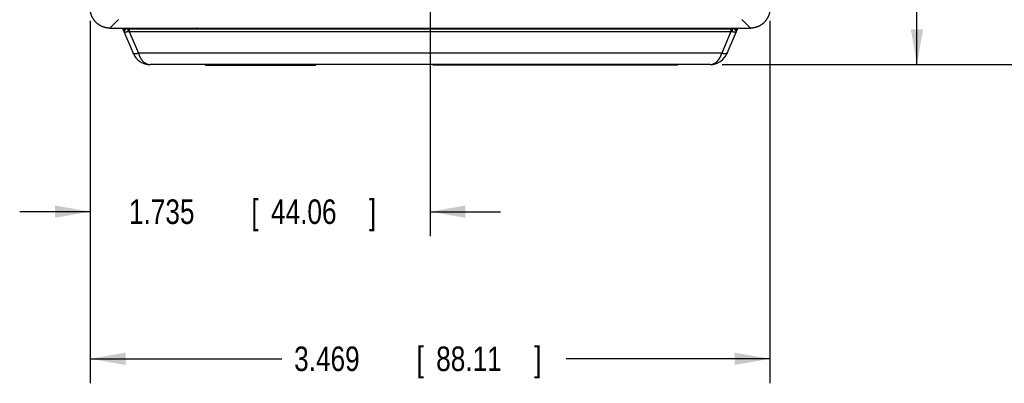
# Model space of a CAD drawing. Header units: inches. Extents: x 0 to 34, y 0 to 22.
# Tile 3 of 111: x 4.6 to 9.6, y 4.1 to 5.9. Entities that reach past the tile are written whole.
import ezdxf

# ---------------------------------------------------------------- set-up
doc = ezdxf.new("R2010")
doc.units = ezdxf.units.IN
doc.header["$LTSCALE"] = 1.87
doc.header["$MEASUREMENT"] = 0
doc.layers.get('0').update_dxf_attribs({"linetype": 'CONTINUOUS'})
doc.layers.add('DIMENSIONS', color=7, linetype='CONTINUOUS')
doc.styles.get("Standard").update_dxf_attribs({"font": 'txt', "width": 0.8})
doc.dimstyles.new('DIMSTYLE_1', dxfattribs={"dimtxt": 0.125, "dimasz": 0.18, "dimexe": 0.18, "dimexo": 0.0625, "dimgap": 0.09, "dimtad": 0, "dimtih": 1, "dimtoh": 1, "dimdec": 3, "dimzin": 4, "dimdsep": 46, "dimtxsty": 'STANDARD', "dimblk": '_FILLED', "dimblk1": '_FILLED', "dimblk2": '_FILLED', "dimcen": 0.09, "dimadec": 0, "dimazin": 0, "dimtp": 0.01, "dimtm": 0.01, "dimtfac": 1, "dimtdec": 3, "dimtofl": 0, "dimtmove": 0, "dimatfit": 3, "dimldrblk": '_FILLED', "dimfxl": 1, "dimtolj": 1, "dimtzin": 4, "dimarcsym": 0})

# ---------------------------------------------------------------- blocks, each defined once
blk = doc.blocks.new('_FILLED')
at = {"color": 0, "linetype": 'BYBLOCK'}
blk.add_solid([(0, 0), (-1, 0.174), (-1, -0.174)], dxfattribs=at)
blk = doc.blocks.new('*D2')
at = {"layer": 'DIMENSIONS', "color": 2, "linetype": 'CONTINUOUS'}
for p, q in [((6.6898, 7.4134), (6.6898, 4.805)), ((4.9553, 5.9034), (4.9553, 4.805)), ((4.9553, 4.93), (4.5953, 4.93)), ((6.6898, 4.93), (7.0498, 4.93))]:
    blk.add_line(p, q, dxfattribs=at)
at = {"layer": 'DIMENSIONS', "color": 2, "linetype": 'CONTINUOUS', "xscale": 0.18, "yscale": 0.18, "zscale": 0.18}
blk.add_blockref('_FILLED', (4.9553, 4.93), dxfattribs=at)
at = {"layer": 'DIMENSIONS', "color": 2, "linetype": 'CONTINUOUS', "xscale": 0.18, "yscale": 0.18, "zscale": 0.18, "rotation": 180}
blk.add_blockref('_FILLED', (6.6898, 4.93), dxfattribs=at)
at = {"layer": 'DIMENSIONS', "color": 2, "linetype": 'CONTINUOUS', "width": 0.8}
for s, p in [('1.735', (5.1528, 4.8675)), ('[', (5.7778, 4.8675)), ('44.06', (5.8778, 4.8675)), (']', (6.3778, 4.8675))]:
    blk.add_text(s, height=0.125, dxfattribs=at).set_placement(p)
blk = doc.blocks.new('*D3')
at = {"layer": 'DIMENSIONS', "color": 2, "linetype": 'CONTINUOUS'}
for p, q in [((4.9553, 5.9034), (4.9553, 4.055)), ((8.4243, 5.9034), (8.4243, 4.055)), ((4.9553, 4.18), (5.9333, 4.18)), ((8.4243, 4.18), (7.3833, 4.18))]:
    blk.add_line(p, q, dxfattribs=at)
at = {"layer": 'DIMENSIONS', "color": 2, "linetype": 'CONTINUOUS', "xscale": 0.18, "yscale": 0.18, "zscale": 0.18, "rotation": 180}
blk.add_blockref('_FILLED', (4.9553, 4.18), dxfattribs=at)
at = {"layer": 'DIMENSIONS', "color": 2, "linetype": 'CONTINUOUS', "xscale": 0.18, "yscale": 0.18, "zscale": 0.18}
blk.add_blockref('_FILLED', (8.4243, 4.18), dxfattribs=at)
at = {"layer": 'DIMENSIONS', "color": 2, "linetype": 'CONTINUOUS', "width": 0.8}
for s, p in [('3.469', (5.9958, 4.1175)), ('[', (6.6208, 4.1175)), ('88.11', (6.7208, 4.1175)), (']', (7.2208, 4.1175))]:
    blk.add_text(s, height=0.125, dxfattribs=at).set_placement(p)
blk = doc.blocks.new('*D4')
at = {"layer": 'DIMENSIONS', "color": 2, "linetype": 'CONTINUOUS'}
for p, q in [((6.8774, 7.601), (9.2993, 7.601)), ((9.1743, 7.601), (9.1743, 6.877)), ((9.1743, 5.68), (9.1743, 6.4395)), ((8.1808, 5.68), (9.2993, 5.68))]:
    blk.add_line(p, q, dxfattribs=at)
at = {"layer": 'DIMENSIONS', "color": 2, "linetype": 'CONTINUOUS', "xscale": 0.18, "yscale": 0.18, "zscale": 0.18}
for p, rotation in [((9.1743, 7.601), 90), ((9.1743, 5.68), 270)]:
    blk.add_blockref('_FILLED', p, dxfattribs=dict(at, rotation=rotation))
at = {"layer": 'DIMENSIONS', "color": 2, "linetype": 'CONTINUOUS', "width": 0.8}
for s, p in [('1.921', (8.8243, 6.6895)), ('[', (8.8243, 6.502)), (']', (9.4243, 6.502)), ('48.79', (8.9243, 6.502))]:
    blk.add_text(s, height=0.125, dxfattribs=at).set_placement(p)
blk = doc.blocks.new('*D5')
at = {"layer": 'DIMENSIONS', "color": 2, "linetype": 'CONTINUOUS'}
for p, q in [((8.3523, 9.416), (10.0493, 9.416)), ((9.9243, 9.416), (9.9243, 8.1898)), ((9.9243, 5.68), (9.9243, 7.7523)), ((8.1808, 5.68), (10.0493, 5.68))]:
    blk.add_line(p, q, dxfattribs=at)
at = {"layer": 'DIMENSIONS', "color": 2, "linetype": 'CONTINUOUS', "xscale": 0.18, "yscale": 0.18, "zscale": 0.18}
for p, rotation in [((9.9243, 9.416), 90), ((9.9243, 5.68), 270)]:
    blk.add_blockref('_FILLED', p, dxfattribs=dict(at, rotation=rotation))
at = {"layer": 'DIMENSIONS', "color": 2, "linetype": 'CONTINUOUS', "width": 0.8}
for s, p in [('3.736', (9.5743, 8.0023)), ('[', (9.5743, 7.8148)), ('94.89', (9.6743, 7.8148)), (']', (10.1743, 7.8148))]:
    blk.add_text(s, height=0.125, dxfattribs=at).set_placement(p)

msp = doc.modelspace()

# ---------------------------------------------------------------- linework, layer by layer
at = {"color": 7, "linetype": 'CONTINUOUS'}
for p, q in [((5.0991, 5.9099), (5.0552, 5.866)), ((8.3244, 5.866), (8.2806, 5.9099)), ((5.0552, 5.866), (8.3244, 5.866)), ((5.1209, 5.8652), (5.1209, 5.866)), ((5.1217, 5.861), (5.1739, 5.7379)), ((5.1498, 5.863), (8.2298, 5.863)), ((5.1543, 5.863), (5.1543, 5.8491)), ((5.1543, 5.8491), (5.2015, 5.7379)), ((5.1543, 5.8491), (8.2253, 5.8491)), ((5.4748, 5.863), (5.4748, 5.866)), ((7.9049, 5.863), (7.9049, 5.866)), ((8.2253, 5.8491), (8.1781, 5.7379)), ((8.2057, 5.7379), (8.2579, 5.861)), ((8.2253, 5.863), (8.2253, 5.8491)), ((8.2471, 5.8575), (8.247, 5.8576)), ((8.2474, 5.8574), (8.2471, 5.8575)), ((8.2475, 5.8573), (8.2473, 5.8574)), ((8.2477, 5.8572), (8.2475, 5.8573)), ((8.2476, 5.8572), (8.2478, 5.8571)), ((8.2587, 5.8652), (8.2587, 5.866)), ((8.1183, 5.68), (5.2614, 5.68)), ((5.5438, 5.677), (5.5438, 5.68)), ((5.5488, 5.677), (5.5488, 5.68)), ((6.1018, 5.677), (6.1018, 5.68)), ((6.1068, 5.677), (6.1068, 5.68)), ((6.7048, 5.677), (6.7048, 5.68)), ((6.7348, 5.677), (6.7348, 5.68)), ((7.9248, 5.677), (7.9248, 5.68)), ((7.9548, 5.677), (7.9548, 5.68)), ((5.5438, 5.677), (6.1068, 5.677)), ((7.9548, 5.677), (6.7048, 5.677))]:
    msp.add_line(p, q, dxfattribs=at)
msp.add_lwpolyline([(8.252, 5.8495), (8.2519, 5.8496), (8.2519, 5.8503), (8.2517, 5.851), (8.2516, 5.8517), (8.2514, 5.8523), (8.2511, 5.853), (8.2508, 5.8536), (8.2504, 5.8542), (8.25, 5.8548), (8.2496, 5.8553), (8.2492, 5.8558), (8.2488, 5.8562), (8.2484, 5.8566), (8.248, 5.8569)], dxfattribs=at)
for centre, radius, start, end in [((5.1309, 5.8649), 0.01, 178.008, 203.0049), ((5.1377, 5.8489), 0.01, 127.3169, 203.0001), ((5.1498, 5.833), 0.03, 90, 127.3169), ((5.4748, 5.893), 0.03, 270, 295.8277), ((7.9049, 5.893), 0.03, 244.1723, 270), ((8.2298, 5.833), 0.03, 54.9969, 90), ((8.2298, 5.833), 0.03, 52.6831, 54.8343), ((8.242, 5.8489), 0.01, 337, 52.6831), ((8.2487, 5.8649), 0.01, 336.9851, 1.9875), ((5.2614, 5.775), 0.095, 202.9827, 270), ((8.1183, 5.775), 0.095, 270, 337.0074)]:
    msp.add_arc(centre, radius, start, end, dxfattribs=at)
for points, knots in [([(5.0552, 5.866), (5.0539, 5.866), (5.0512, 5.8661), (5.0472, 5.8663), (5.0432, 5.8667), (5.0392, 5.8673), (5.0352, 5.868), (5.0313, 5.8689), (5.0274, 5.8699), (5.0235, 5.8711), (5.0198, 5.8725), (5.016, 5.874), (5.0124, 5.8756), (5.0088, 5.8774), (5.0052, 5.8794), (5.0018, 5.8815), (4.9984, 5.8837), (4.9952, 5.886), (4.992, 5.8885), (4.9889, 5.8911), (4.986, 5.8938), (4.9831, 5.8967), (4.9804, 5.8996), (4.9778, 5.9027), (4.9753, 5.9059), (4.973, 5.9091), (4.9708, 5.9125), (4.9687, 5.9159), (4.9667, 5.9195), (4.9649, 5.9231), (4.9633, 5.9267), (4.9618, 5.9305), (4.9604, 5.9343), (4.9592, 5.9381), (4.9582, 5.942), (4.9573, 5.9459), (4.9566, 5.9499), (4.956, 5.9539), (4.9556, 5.9579), (4.9554, 5.9619), (4.9553, 5.9646), (4.9553, 5.9659)], [0, 0, 0, 0, 0.025671, 0.051346, 0.077005, 0.102667, 0.128328, 0.153974, 0.179626, 0.205274, 0.230908, 0.256551, 0.282187, 0.307814, 0.333449, 0.359073, 0.384697, 0.410326, 0.435943, 0.461567, 0.487193, 0.512807, 0.538433, 0.564057, 0.589674, 0.615303, 0.640927, 0.666551, 0.692186, 0.717813, 0.743449, 0.769092, 0.794726, 0.820374, 0.846026, 0.871672, 0.897333, 0.922995, 0.948654, 0.974329, 1, 1, 1, 1]), ([(8.4243, 5.9659), (8.4243, 5.9646), (8.4243, 5.9619), (8.424, 5.9579), (8.4236, 5.9539), (8.423, 5.9499), (8.4223, 5.9459), (8.4214, 5.942), (8.4204, 5.9381), (8.4192, 5.9343), (8.4178, 5.9305), (8.4163, 5.9267), (8.4147, 5.9231), (8.4129, 5.9195), (8.411, 5.9159), (8.4089, 5.9125), (8.4067, 5.9091), (8.4043, 5.9059), (8.4018, 5.9027), (8.3992, 5.8996), (8.3965, 5.8967), (8.3936, 5.8938), (8.3907, 5.8911), (8.3876, 5.8885), (8.3845, 5.886), (8.3812, 5.8837), (8.3778, 5.8815), (8.3744, 5.8794), (8.3709, 5.8774), (8.3673, 5.8756), (8.3636, 5.874), (8.3599, 5.8725), (8.3561, 5.8711), (8.3522, 5.8699), (8.3483, 5.8689), (8.3444, 5.868), (8.3405, 5.8673), (8.3365, 5.8667), (8.3325, 5.8663), (8.3284, 5.8661), (8.3257, 5.866), (8.3244, 5.866)], [0, 0, 0, 0, 0.025671, 0.051346, 0.077005, 0.102667, 0.128328, 0.153974, 0.179626, 0.205274, 0.230908, 0.256551, 0.282187, 0.307814, 0.333449, 0.359073, 0.384697, 0.410326, 0.435943, 0.461567, 0.487193, 0.512807, 0.538433, 0.564057, 0.589674, 0.615303, 0.640927, 0.666551, 0.692186, 0.717813, 0.743449, 0.769092, 0.794726, 0.820374, 0.846026, 0.871672, 0.897333, 0.922995, 0.948654, 0.974329, 1, 1, 1, 1]), ([(5.1209, 5.8652), (5.1209, 5.8653), (5.1209, 5.8654), (5.121, 5.8655), (5.1212, 5.8655), (5.1214, 5.8655), (5.1216, 5.8653), (5.122, 5.8651), (5.1223, 5.8649), (5.1228, 5.8645), (5.1233, 5.8641), (5.1238, 5.8637), (5.1244, 5.8632), (5.125, 5.8626), (5.1257, 5.862), (5.1264, 5.8614), (5.1271, 5.8608), (5.1279, 5.8601), (5.1286, 5.8595), (5.1292, 5.859), (5.1298, 5.8584), (5.1303, 5.858), (5.1308, 5.8576), (5.1311, 5.8573), (5.1314, 5.8571), (5.1315, 5.8569), (5.1316, 5.8569), (5.1316, 5.8569)], [0, 0, 0, 0, 0.011537, 0.020716, 0.030919, 0.045726, 0.066366, 0.093078, 0.125963, 0.16499, 0.209911, 0.260422, 0.316283, 0.377148, 0.442137, 0.509991, 0.579141, 0.647503, 0.713527, 0.775948, 0.833294, 0.883773, 0.925802, 0.95855, 0.98174, 0.995481, 1, 1, 1, 1]), ([(5.1285, 5.845), (5.1285, 5.845), (5.1286, 5.8448), (5.1288, 5.8447), (5.1291, 5.8447), (5.1295, 5.8447), (5.1299, 5.8447), (5.1305, 5.8448), (5.1311, 5.845), (5.1318, 5.8451), (5.1326, 5.8453), (5.1334, 5.8456), (5.1343, 5.8458), (5.1353, 5.8461), (5.1363, 5.8464), (5.1373, 5.8466), (5.1384, 5.8469), (5.1395, 5.8472), (5.1407, 5.8474), (5.1418, 5.8477), (5.143, 5.8479), (5.1442, 5.8481), (5.1454, 5.8482), (5.1466, 5.8484), (5.1474, 5.8484), (5.1478, 5.8485)], [0, 0, 0, 0, 0.010242, 0.021995, 0.036866, 0.055706, 0.078895, 0.106582, 0.138731, 0.17517, 0.215629, 0.259752, 0.307141, 0.357369, 0.410013, 0.464678, 0.520988, 0.578625, 0.637304, 0.696722, 0.75663, 0.816892, 0.877498, 0.938511, 1, 1, 1, 1]), ([(5.1498, 5.863), (5.1497, 5.863), (5.1496, 5.863), (5.1494, 5.8629), (5.1493, 5.8628), (5.1491, 5.8626), (5.1489, 5.8623), (5.1488, 5.862), (5.1486, 5.8616), (5.1485, 5.8612), (5.1484, 5.8608), (5.1482, 5.8603), (5.1481, 5.8597), (5.148, 5.8592), (5.1479, 5.8586), (5.1478, 5.8579), (5.1477, 5.8572), (5.1477, 5.8565), (5.1476, 5.8558), (5.1476, 5.8551), (5.1475, 5.8544), (5.1475, 5.8536), (5.1475, 5.8528), (5.1475, 5.8521), (5.1476, 5.8513), (5.1476, 5.8506), (5.1476, 5.8499), (5.1477, 5.8492), (5.1477, 5.8487), (5.1478, 5.8485)], [0, 0, 0, 0, 0.011382, 0.02389, 0.038367, 0.055332, 0.075064, 0.097686, 0.123228, 0.151653, 0.182878, 0.216783, 0.253221, 0.29202, 0.332991, 0.375925, 0.420599, 0.466778, 0.514216, 0.56266, 0.611848, 0.661513, 0.711388, 0.761201, 0.810682, 0.859564, 0.907581, 0.954477, 1, 1, 1, 1]), ([(5.1478, 5.8485), (5.1483, 5.8485), (5.1494, 5.8486), (5.151, 5.8488), (5.1527, 5.8489), (5.1538, 5.8491), (5.1543, 5.8491)], [0, 0, 0, 0, 0.242822, 0.490873, 0.743501, 1, 1, 1, 1]), ([(5.1498, 5.863), (5.1498, 5.863), (5.1498, 5.8631), (5.1498, 5.8632), (5.1498, 5.8635), (5.1498, 5.8638), (5.1499, 5.8643), (5.1499, 5.8648), (5.1499, 5.8654), (5.15, 5.8658), (5.15, 5.866)], [0, 0, 0, 0, 0.016147, 0.064514, 0.1449, 0.257025, 0.400543, 0.575032, 0.779982, 1, 1, 1, 1]), ([(5.5008, 5.866), (5.5003, 5.8659), (5.4983, 5.8654), (5.4946, 5.8647), (5.4899, 5.864), (5.485, 5.8634), (5.4799, 5.8631), (5.4765, 5.863), (5.4748, 5.863)], [0, 0, 0, 0, 0.06392, 0.237611, 0.420054, 0.609368, 0.803363, 1, 1, 1, 1]), ([(7.8788, 5.866), (7.8794, 5.8659), (7.8814, 5.8654), (7.885, 5.8647), (7.8897, 5.864), (7.8947, 5.8634), (7.8997, 5.8631), (7.9031, 5.863), (7.9049, 5.863)], [0, 0, 0, 0, 0.065942, 0.239343, 0.4214, 0.610302, 0.803857, 1, 1, 1, 1]), ([(8.2253, 5.8491), (8.2259, 5.8491), (8.227, 5.8489), (8.2286, 5.8488), (8.2302, 5.8486), (8.2313, 5.8485), (8.2318, 5.8485)], [0, 0, 0, 0, 0.255919, 0.508363, 0.756617, 1, 1, 1, 1]), ([(8.2298, 5.863), (8.2298, 5.863), (8.2298, 5.8631), (8.2298, 5.8632), (8.2298, 5.8635), (8.2298, 5.8638), (8.2298, 5.8643), (8.2297, 5.8648), (8.2297, 5.8654), (8.2296, 5.8658), (8.2296, 5.866)], [0, 0, 0, 0, 0.016142, 0.064546, 0.14507, 0.257474, 0.401417, 0.576467, 0.782038, 1, 1, 1, 1]), ([(8.2298, 5.863), (8.2299, 5.863), (8.23, 5.863), (8.2302, 5.8629), (8.2304, 5.8628), (8.2305, 5.8626), (8.2307, 5.8623), (8.2308, 5.862), (8.231, 5.8616), (8.2311, 5.8612), (8.2313, 5.8608), (8.2314, 5.8603), (8.2315, 5.8597), (8.2316, 5.8592), (8.2317, 5.8586), (8.2318, 5.8579), (8.2319, 5.8572), (8.2319, 5.8565), (8.232, 5.8558), (8.232, 5.8551), (8.2321, 5.8544), (8.2321, 5.8536), (8.2321, 5.8528), (8.2321, 5.8521), (8.2321, 5.8513), (8.232, 5.8506), (8.232, 5.8499), (8.2319, 5.8492), (8.2319, 5.8487), (8.2318, 5.8485)], [0, 0, 0, 0, 0.011382, 0.023889, 0.038367, 0.055333, 0.075065, 0.097687, 0.12323, 0.151654, 0.182879, 0.216783, 0.25322, 0.292019, 0.332989, 0.375922, 0.420596, 0.466775, 0.514214, 0.562658, 0.611846, 0.661512, 0.711387, 0.761201, 0.810682, 0.859564, 0.907581, 0.954477, 1, 1, 1, 1]), ([(8.2318, 5.8485), (8.2323, 5.8484), (8.2331, 5.8484), (8.2343, 5.8482), (8.2355, 5.8481), (8.2367, 5.8479), (8.2378, 5.8476), (8.239, 5.8474), (8.2401, 5.8472), (8.2412, 5.8469), (8.2423, 5.8466), (8.2434, 5.8464), (8.2444, 5.8461), (8.2453, 5.8458), (8.2462, 5.8456), (8.2471, 5.8453), (8.2478, 5.8451), (8.2485, 5.845), (8.2492, 5.8448), (8.2497, 5.8447), (8.2502, 5.8447), (8.2505, 5.8447), (8.2508, 5.8447), (8.2511, 5.8448), (8.2511, 5.845), (8.2512, 5.845)], [0, 0, 0, 0, 0.061687, 0.123193, 0.184413, 0.24521, 0.30543, 0.364915, 0.423501, 0.481003, 0.537159, 0.591638, 0.644094, 0.694126, 0.741324, 0.785289, 0.825598, 0.861888, 0.893894, 0.921469, 0.944578, 0.96335, 0.978165, 0.989849, 1, 1, 1, 1]), ([(8.248, 5.8569), (8.248, 5.8569), (8.2481, 5.8569), (8.2483, 5.8571), (8.2485, 5.8573), (8.2489, 5.8576), (8.2493, 5.858), (8.2498, 5.8585), (8.2504, 5.859), (8.2511, 5.8596), (8.2518, 5.8602), (8.2525, 5.8608), (8.2533, 5.8615), (8.254, 5.8621), (8.2547, 5.8627), (8.2553, 5.8632), (8.2559, 5.8637), (8.2564, 5.8642), (8.2569, 5.8646), (8.2573, 5.8649), (8.2577, 5.8652), (8.258, 5.8654), (8.2583, 5.8655), (8.2585, 5.8655), (8.2586, 5.8655), (8.2587, 5.8654), (8.2587, 5.8653), (8.2587, 5.8652)], [0, 0, 0, 0, 0.004534, 0.018367, 0.041751, 0.074776, 0.117301, 0.168631, 0.227408, 0.29149, 0.35862, 0.427462, 0.496667, 0.564642, 0.6296, 0.690279, 0.745889, 0.795761, 0.839635, 0.87747, 0.909274, 0.935111, 0.955017, 0.969309, 0.979332, 0.988493, 1, 1, 1, 1]), ([(5.2015, 5.7379), (5.201, 5.7377), (5.2, 5.7374), (5.1984, 5.7368), (5.1968, 5.7364), (5.1953, 5.7359), (5.1937, 5.7356), (5.1922, 5.7352), (5.1907, 5.7349), (5.1893, 5.7347), (5.1879, 5.7345), (5.1865, 5.7343), (5.1852, 5.7342), (5.1839, 5.7342), (5.1827, 5.7342), (5.1816, 5.7342), (5.1805, 5.7343), (5.1795, 5.7345), (5.1786, 5.7347), (5.1777, 5.7349), (5.1769, 5.7352), (5.1762, 5.7356), (5.1756, 5.7359), (5.175, 5.7364), (5.1746, 5.7368), (5.1742, 5.7374), (5.174, 5.7377), (5.1739, 5.7379)], [0, 0, 0, 0, 0.057251, 0.113941, 0.169933, 0.225052, 0.279128, 0.331996, 0.383503, 0.433521, 0.481936, 0.52864, 0.573538, 0.616537, 0.657562, 0.696554, 0.733469, 0.768283, 0.801009, 0.831699, 0.860433, 0.887324, 0.912509, 0.936188, 0.958632, 0.980178, 1, 1, 1, 1]), ([(8.1781, 5.7379), (7.8474, 5.7379), (7.1859, 5.7379), (6.1937, 5.7379), (5.5323, 5.7379), (5.2015, 5.7379)], [0, 0, 0, 0, 0.333333, 0.666667, 1, 1, 1, 1]), ([(5.2015, 5.7379), (5.2019, 5.7368), (5.2025, 5.7345), (5.2037, 5.7312), (5.2049, 5.7279), (5.2062, 5.7247), (5.2076, 5.7215), (5.2091, 5.7184), (5.2108, 5.7154), (5.2125, 5.7124), (5.2143, 5.7094), (5.2162, 5.7066), (5.2183, 5.7039), (5.2204, 5.7012), (5.2226, 5.6987), (5.2249, 5.6963), (5.2273, 5.6941), (5.2298, 5.6919), (5.2324, 5.6899), (5.235, 5.6881), (5.2378, 5.6865), (5.2406, 5.685), (5.2434, 5.6837), (5.2463, 5.6826), (5.2493, 5.6816), (5.2523, 5.6809), (5.2553, 5.6804), (5.2583, 5.6801), (5.2604, 5.68), (5.2614, 5.68)], [0, 0, 0, 0, 0.039483, 0.078797, 0.118009, 0.157117, 0.19613, 0.235056, 0.273889, 0.312606, 0.351184, 0.389576, 0.427739, 0.465646, 0.503282, 0.540643, 0.577714, 0.614475, 0.650918, 0.687035, 0.722824, 0.758292, 0.793452, 0.828323, 0.862944, 0.897367, 0.93165, 0.965859, 1, 1, 1, 1]), ([(8.1183, 5.68), (8.1193, 5.68), (8.1213, 5.6801), (8.1243, 5.6804), (8.1274, 5.6809), (8.1303, 5.6816), (8.1333, 5.6826), (8.1362, 5.6837), (8.1391, 5.685), (8.1419, 5.6865), (8.1446, 5.6881), (8.1472, 5.69), (8.1498, 5.6919), (8.1523, 5.6941), (8.1547, 5.6963), (8.157, 5.6987), (8.1593, 5.7013), (8.1614, 5.7039), (8.1634, 5.7066), (8.1653, 5.7095), (8.1671, 5.7124), (8.1689, 5.7154), (8.1705, 5.7184), (8.172, 5.7215), (8.1734, 5.7247), (8.1747, 5.728), (8.176, 5.7312), (8.1771, 5.7346), (8.1778, 5.7368), (8.1781, 5.7379)], [0, 0, 0, 0, 0.03416, 0.068384, 0.102683, 0.137121, 0.171759, 0.206646, 0.241818, 0.277303, 0.313121, 0.349268, 0.385729, 0.422489, 0.459546, 0.496901, 0.534547, 0.572465, 0.61063, 0.648996, 0.687503, 0.726109, 0.764835, 0.803713, 0.842748, 0.881918, 0.921192, 0.960516, 1, 1, 1, 1]), ([(8.2057, 5.7379), (8.2056, 5.7377), (8.2054, 5.7373), (8.2051, 5.7368), (8.2046, 5.7364), (8.204, 5.7359), (8.2034, 5.7355), (8.2027, 5.7352), (8.2019, 5.7349), (8.201, 5.7347), (8.2001, 5.7345), (8.1991, 5.7343), (8.198, 5.7342), (8.1968, 5.7342), (8.1956, 5.7342), (8.1944, 5.7342), (8.1931, 5.7343), (8.1917, 5.7345), (8.1903, 5.7347), (8.1889, 5.7349), (8.1874, 5.7352), (8.1859, 5.7356), (8.1843, 5.736), (8.1828, 5.7364), (8.1812, 5.7369), (8.1797, 5.7374), (8.1786, 5.7377), (8.1781, 5.7379)], [0, 0, 0, 0, 0.02081, 0.042447, 0.064949, 0.088666, 0.113881, 0.14081, 0.169608, 0.200385, 0.23321, 0.268116, 0.305105, 0.344153, 0.385212, 0.428221, 0.473096, 0.519741, 0.568062, 0.617975, 0.669387, 0.722179, 0.776169, 0.831152, 0.886918, 0.943253, 1, 1, 1, 1])]:
    msp.add_open_spline(points, degree=3, knots=knots, dxfattribs=at)
msp.add_open_spline([(5.1739, 5.7379), (5.1739, 5.7379), (5.1739, 5.7379), (5.1739, 5.7379)], degree=3, dxfattribs=at)

# ---------------------------------------------------------------- dimensions: what is measured, and where the dimension line sits
at = {"layer": 'DIMENSIONS', "color": 2, "linetype": 'CONTINUOUS'}
for base, p1, p2, angle, picture, middle in [((9.9243, 9.416), (8.1808, 5.68), (8.3523, 9.416), 90, '*D5', (9.9243, 7.9711)), ((9.1743, 7.601), (8.1808, 5.68), (6.8774, 7.601), 90, '*D4', (9.1743, 6.6583)), ((4.9553108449, 4.9300189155), (6.6898108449, 7.4134189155), (4.9553108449, 5.9034237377), 180, '*D2', (5.8153463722, 4.9300189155)), ((4.9553, 4.18), (8.4243, 5.9034), (4.9553, 5.9034), 180, '*D3', (6.6583, 4.18))]:
    dim = msp.add_linear_dim(base=base, p1=p1, p2=p2, angle=angle, dimstyle='DIMSTYLE_1', dxfattribs=at)
    dim.commit()
    dim.dimension.update_dxf_attribs({"geometry": picture, "text_midpoint": middle, "dimtype": 160})

doc.saveas('drawing.dxf')
